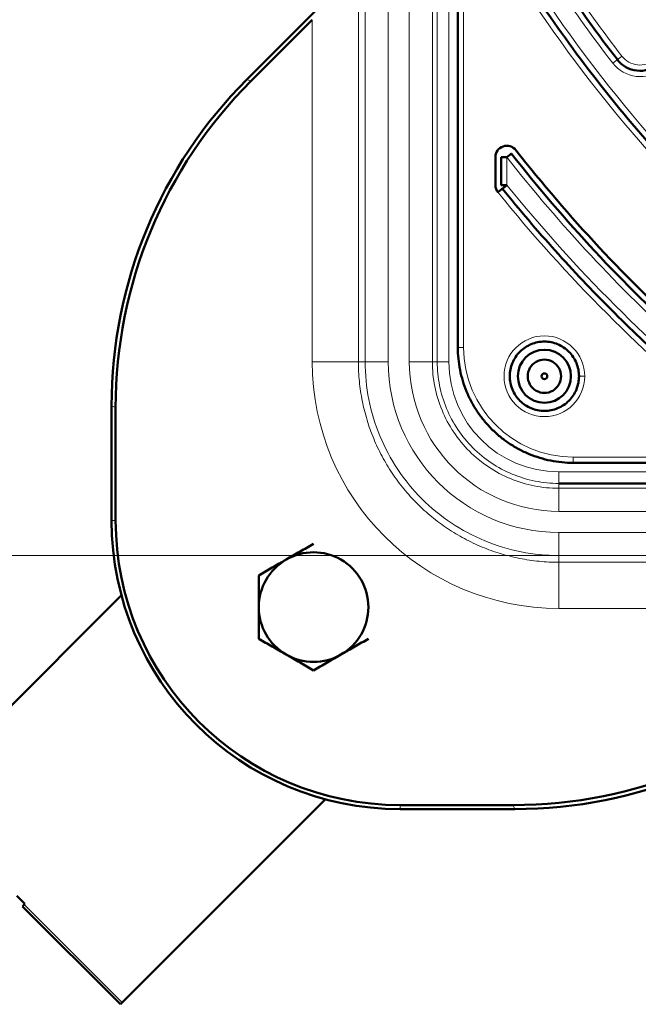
# Model space of a CAD drawing. Header units: millimetres. Extents: x 5 to 414, y 5 to 290.
# Tile 4 of 83: x 82 to 93, y 157 to 174. Entities that reach past the tile are written whole.
import ezdxf

# ---------------------------------------------------------------- set-up
doc = ezdxf.new("R2010")
doc.units = ezdxf.units.MM
doc.layers.add('1', color=7, linetype='Continuous', true_color=0xffffff)
doc.styles.add('Arial', font='Arial')
doc.dimstyles.new('DIMSTYLE_BRK_2', dxfattribs={"dimtxt": 0.18, "dimasz": 0.18, "dimexe": 0.18, "dimexo": 0.0625, "dimgap": 0.09, "dimtad": 0, "dimtih": 1, "dimtoh": 1, "dimdec": 4, "dimzin": 0, "dimdsep": 46, "dimtxsty": 'Standard', "dimcen": 0.09, "dimadec": 0, "dimazin": 0, "dimtfac": 1, "dimtdec": 4, "dimtofl": 0, "dimtmove": 0, "dimatfit": 3, "dimfxl": 1, "dimtolj": 1, "dimtzin": 0, "dimarcsym": 0})

# ---------------------------------------------------------------- blocks, each defined once
blk = doc.blocks.new('_U0')
at = {"layer": '1', "color": 92, "linetype": 'Continuous', "lineweight": 13}
for p, q in [((86.62911, 211.08074), (70.079418, 211.08074)), ((91.485448, 211.08074), (89.62911, 211.08074)), ((72.079418, 207.58074), (72.079418, 168.368065)), ((91.485448, 164.868065), (70.079418, 164.868065))]:
    blk.add_line(p, q, dxfattribs=at)
at = {"layer": '1', "color": 92}
for points in [[(72.662751, 207.58074), (71.496085, 207.58074), (72.079418, 211.08074)], [(71.496085, 168.368065), (72.662751, 168.368065), (72.079418, 164.868065)]]:
    blk.add_solid(points, dxfattribs=at)
at = {"layer": 'Defpoints', "color": 0}
for p in [(91.485448, 211.08074), (72.079418, 164.868065), (91.485448, 164.868065)]:
    blk.add_point(p, dxfattribs=at)
at = {"layer": '1', "color": 1, "lineweight": 13, "insert": (67.516418, 187.974402), "char_height": 3, "attachment_point": 2, "rotation": 90, "style": 'Arial'}
blk.add_mtext('\\A1;462', dxfattribs=at)

msp = doc.modelspace()

# ---------------------------------------------------------------- linework, layer by layer
at = {"layer": '1', "color": 2, "linetype": 'Continuous', "lineweight": 13}
for p, q in [((88.12911, 207.7244), (88.12911, 168.2244)), ((88.52887, 207.7244), (88.52887, 168.2244)), ((88.89441, 207.7244), (88.89441, 168.2244)), ((89.29417, 207.7244), (89.29417, 168.2244)), ((89.37871, 207.7244), (89.37871, 168.2244)), ((89.57859, 207.7244), (89.57859, 168.2244)), ((89.83545, 181.23552), (89.83545, 168.4744)), ((88.01241, 174.91323), (88.01241, 168.2244)), ((87.2129, 174.15185), (87.2129, 168.2244)), ((86.14701, 173.08596), (86.07717, 173.11489)), ((90.58545, 171.76823), (90.58545, 171.28668)), ((88.01241, 168.2244), (88.12911, 168.2244)), ((89.37871, 168.2244), (89.29417, 168.2244)), ((83.80529, 167.43255), (83.73545, 167.46148)), ((91.73545, 166.5744), (104.49657, 166.5744)), ((91.48545, 166.31754), (104.42828, 166.31754)), ((91.48545, 166.11766), (91.48545, 166.03312)), ((91.48545, 166.03312), (130.98545, 166.03312)), ((83.73545, 165.4744), (83.80529, 165.4744)), ((91.48545, 165.63336), (130.98545, 165.63336)), ((91.48545, 165.26782), (130.98545, 165.26782)), ((91.48545, 164.86806), (130.98545, 164.86806)), ((91.48545, 164.75136), (91.48545, 164.86806)), ((91.48545, 164.75136), (98.17428, 164.75136)), ((91.48545, 163.95185), (97.4129, 163.95185)), ((88.73545, 160.4744), (88.73545, 160.54424)), ((90.6936, 160.54424), (90.72253, 160.4744)), ((82.22207, 158.8196), (83.91913, 157.12255))]:
    msp.add_line(p, q, dxfattribs=at)
at = {"layer": '1', "color": 7, "linetype": 'Continuous', "lineweight": 50}
for p, q in [((89.73545, 181.23552), (89.73545, 168.4744)), ((86.07717, 173.11489), (87.91561, 174.95333)), ((86.14701, 173.08596), (87.2129, 174.15185)), ((90.38545, 171.28668), (90.38545, 171.76823)), ((90.48545, 171.76823), (90.48545, 171.28668)), ((83.73545, 167.46148), (83.73545, 165.4744)), ((83.80529, 167.43255), (83.80529, 165.4744)), ((91.73545, 166.4744), (104.49657, 166.4744)), ((91.48545, 166.11766), (130.98545, 166.11766)), ((80.38359, 160.65808), (83.90577, 164.18026)), ((83.91913, 157.12255), (87.4413, 160.64473)), ((88.73545, 160.54424), (90.6936, 160.54424)), ((88.73545, 160.4744), (90.72253, 160.4744)), ((82.09274, 158.97312), (82.23416, 158.8317)), ((82.23416, 158.8317), (82.22207, 158.8196)), ((82.19222, 158.78975), (82.22207, 158.8196)), ((82.19222, 158.78975), (83.88928, 157.0927)), ((83.91913, 157.12255), (83.88928, 157.0927))]:
    msp.add_line(p, q, dxfattribs=at)
for radius in [0.46, 0.05]:
    msp.add_circle((91.23545, 167.9744), radius, dxfattribs=at)
at = {"layer": '1', "color": 2, "linetype": 'Continuous', "lineweight": 13}
for centre, radius, start, end in [((111.23545, 187.9744), 23.6, 209.813647, 217.765082), ((111.23545, 187.9744), 23.8, 209.813647, 217.765082), ((111.23545, 187.9744), 24.1, 211.035672, 227.840087), ((111.23545, 187.9744), 24.3, 211.035672, 227.840087), ((92.89519, 173.76613), 0.4, 217.765082, 309), ((92.89519, 173.76613), 0.6, 217.765082, 309), ((111.23545, 187.9744), 26.25, 218.124912, 227.883052), ((111.23545, 187.9744), 26.55, 218.942441, 231.057559), ((111.23545, 187.9744), 26.75, 218.942441, 231.057559), ((91.23545, 167.9744), 0.7, 0, 180), ((91.73545, 168.4744), 1.9, 180, 270), ((91.48545, 168.2244), 4.27255, 180, 270), ((91.48545, 168.2244), 2.95658, 180, 270), ((91.48545, 168.2244), 2.59104, 180, 270), ((91.48545, 168.2244), 1.90686, 180, 270), ((91.23545, 167.9744), 0.7, 180, 0)]:
    msp.add_arc(centre, radius, start, end, dxfattribs=at)
at = {"layer": '1', "color": 7, "linetype": 'Continuous', "lineweight": 50}
for centre, radius, start, end in [((111.23545, 187.9744), 23.7, 209.813647, 217.765082), ((90.58545, 171.76823), 0.2, 38.124912, 180), ((111.23545, 187.9744), 26.15, 218.124912, 227.883052), ((111.23545, 187.9744), 26.05, 218.124912, 227.883052), ((90.58545, 171.28668), 0.2, 180, 218.942441), ((91.23545, 167.9744), 0.28868, 120, 180), ((91.23545, 167.9744), 0.28868, 60, 120), ((91.23545, 167.9744), 0.28868, 0, 60), ((91.23545, 167.9744), 0.28868, 180, 240), ((91.23545, 167.9744), 0.28868, 300, 0), ((91.23545, 167.9744), 0.28868, 240, 300), ((88.73545, 165.4744), 5, 180, 270), ((88.73545, 165.4744), 4.93016, 180, 270), ((87.23545, 163.9744), 0.95, 120, 180), ((87.23545, 163.9744), 0.95, 60, 120), ((87.23545, 163.9744), 0.95, 0, 60), ((87.23545, 163.9744), 0.95, 180, 240), ((87.23545, 163.9744), 0.95, 300, 0), ((87.23545, 163.9744), 0.95, 240, 300)]:
    msp.add_arc(centre, radius, start, end, dxfattribs=at)
for centre, major_axis in [((91.74032, 167.45745), (-7.39631, 3.06365)), ((91.81017, 167.42852), (-7.39631, 3.06365)), ((90.68956, 168.54912), (3.06365, -7.39631)), ((90.71849, 168.47928), (3.06365, -7.39631))]:
    msp.add_ellipse(centre, major_axis=major_axis, ratio=0.999286, start_param=5.89073854, end_param=6.67563207, dxfattribs=at)
for points in [[(94.99236, 170.03556), (94.55401, 170.43247), (93.7061, 171.25876), (92.5287, 172.58779), (91.45181, 173.99948), (90.80464, 174.99088), (90.49976, 175.49757)], [(92.49992, 173.45992), (92.54029, 173.40782), (92.64307, 173.31882), (92.83604, 173.25625), (93.0382, 173.27298), (93.15863, 173.33608), (93.20985, 173.37756)], [(90.66412, 171.82997), (90.66411, 171.82997), (90.66002, 171.82676), (90.64251, 171.81302), (90.61637, 171.7925), (90.59568, 171.77626), (90.58545, 171.76823)], [(90.50767, 171.22383), (90.50767, 171.22383), (90.50362, 171.22056), (90.48631, 171.20657), (90.46046, 171.18568), (90.44001, 171.16915), (90.42989, 171.16097)], [(94.48487, 167.24662), (94.11968, 167.54175), (93.40475, 168.15142), (92.38227, 169.12123), (91.41247, 170.1437), (90.80279, 170.85863), (90.50767, 171.22383)]]:
    msp.add_open_spline(points, degree=3, dxfattribs=at)
at = {"layer": '1', "color": 2, "linetype": 'Continuous', "lineweight": 13}
for points, knots in [([(92.57898, 173.52116), (92.5687, 173.5132), (92.54791, 173.49709), (92.52163, 173.47674), (92.50406, 173.46312), (92.49993, 173.45992), (92.49993, 173.45992)], [0, 0, 0, 0, 0.25018781, 0.50037562, 0.75056344, 1, 1, 1, 1]), ([(89.83545, 168.4744), (89.82244, 168.4744), (89.79614, 168.4744), (89.76291, 168.4744), (89.74067, 168.4744), (89.73545, 168.4744), (89.73545, 168.4744)], [0, 0, 0, 0, 0.25018781, 0.50037562, 0.75056344, 1, 1, 1, 1]), ([(88.01241, 168.2244), (88.01241, 168.11075), (88.01799, 167.99709), (88.04027, 167.77088), (88.05697, 167.65832), (88.10132, 167.43538), (88.12896, 167.32499), (88.19495, 167.10747), (88.23328, 167.00033), (88.32027, 166.79032), (88.36892, 166.68746), (88.47608, 166.48699), (88.53458, 166.38939), (88.66087, 166.20038), (88.72865, 166.10899), (88.87285, 165.93327), (88.94927, 165.84896), (89.11, 165.68823), (89.19432, 165.61181), (89.37003, 165.46761), (89.46143, 165.39982), (89.65043, 165.27353), (89.74803, 165.21503), (89.9485, 165.10788), (90.05137, 165.05923), (90.26138, 164.97224), (90.36852, 164.9339), (90.58604, 164.86792), (90.69642, 164.84027), (90.91936, 164.79592), (91.03192, 164.77923), (91.25814, 164.75695), (91.37179, 164.75136), (91.48545, 164.75136)], [0, 0, 0, 0, 0.0625, 0.0625, 0.125, 0.125, 0.1875, 0.1875, 0.25, 0.25, 0.3125, 0.3125, 0.375, 0.375, 0.4375, 0.4375, 0.5, 0.5, 0.5625, 0.5625, 0.625, 0.625, 0.6875, 0.6875, 0.75, 0.75, 0.8125, 0.8125, 0.875, 0.875, 0.9375, 0.9375, 1, 1, 1, 1]), ([(88.12911, 168.2244), (88.13, 168.2244), (88.13336, 168.2244), (88.14488, 168.2244), (88.15304, 168.2244), (88.17386, 168.2244), (88.18652, 168.2244), (88.21589, 168.2244), (88.23259, 168.2244), (88.26942, 168.2244), (88.28954, 168.2244), (88.33248, 168.2244), (88.35529, 168.2244), (88.40276, 168.2244), (88.42742, 168.2244), (88.47767, 168.2244), (88.50327, 168.2244), (88.52887, 168.2244)], [0, 0, 0, 0, 0.125, 0.125, 0.25, 0.25, 0.375, 0.375, 0.5, 0.5, 0.625, 0.625, 0.75, 0.75, 0.875, 0.875, 1, 1, 1, 1]), ([(89.37871, 168.2244), (89.37915, 168.2244), (89.38083, 168.2244), (89.38659, 168.2244), (89.39067, 168.2244), (89.40108, 168.2244), (89.40741, 168.2244), (89.4221, 168.2244), (89.43045, 168.2244), (89.44886, 168.2244), (89.45892, 168.2244), (89.48039, 168.2244), (89.4918, 168.2244), (89.51553, 168.2244), (89.52786, 168.2244), (89.55299, 168.2244), (89.56579, 168.2244), (89.57859, 168.2244)], [0, 0, 0, 0, 0.125, 0.125, 0.25, 0.25, 0.375, 0.375, 0.5, 0.5, 0.625, 0.625, 0.75, 0.75, 0.875, 0.875, 1, 1, 1, 1]), ([(91.93545, 167.9744), (91.92244, 167.9744), (91.89614, 167.9744), (91.86291, 167.9744), (91.84067, 167.9744), (91.83545, 167.9744), (91.83545, 167.9744)], [0, 0, 0, 0, 0.25018781, 0.50037562, 0.75056344, 1, 1, 1, 1]), ([(91.48545, 165.26782), (91.48545, 165.24222), (91.48545, 165.21663), (91.48545, 165.16637), (91.48545, 165.14171), (91.48545, 165.09424), (91.48545, 165.07143), (91.48545, 165.0285), (91.48545, 165.00837), (91.48545, 164.97154), (91.48545, 164.95484), (91.48545, 164.92548), (91.48545, 164.91281), (91.48545, 164.89199), (91.48545, 164.88383), (91.48545, 164.87231), (91.48545, 164.86896), (91.48545, 164.86806)], [0, 0, 0, 0, 0.125, 0.125, 0.25, 0.25, 0.375, 0.375, 0.5, 0.5, 0.625, 0.625, 0.75, 0.75, 0.875, 0.875, 1, 1, 1, 1])]:
    msp.add_open_spline(points, degree=3, knots=knots, dxfattribs=at)
for points in [[(92.49993, 173.45992), (92.49992, 173.45992), (92.49581, 173.45673), (92.47822, 173.4431), (92.45194, 173.42275), (92.43115, 173.40664), (92.42087, 173.39868)], [(87.2129, 168.2244), (87.23849, 168.2244), (87.28969, 168.2244), (87.36578, 168.2244), (87.44046, 168.2244), (87.51304, 168.2244), (87.58286, 168.2244), (87.64928, 168.2244), (87.71167, 168.2244), (87.76948, 168.2244), (87.82216, 168.2244), (87.86923, 168.2244), (87.91025, 168.2244), (87.94486, 168.2244), (87.97272, 168.2244), (87.99359, 168.2244), (88.00727, 168.2244), (88.01152, 168.2244), (88.01241, 168.2244)], [(88.12911, 168.2244), (88.12911, 168.00508), (88.17238, 167.56523), (88.36461, 166.93175), (88.67676, 166.34769), (89.09686, 165.83582), (89.60873, 165.41572), (90.1928, 165.10356), (90.82627, 164.91134), (91.26613, 164.86806), (91.48545, 164.86806)], [(89.29417, 168.2244), (89.29239, 168.2244), (89.26892, 168.2244), (89.17915, 168.2244), (89.04812, 168.2244), (88.94529, 168.2244), (88.89441, 168.2244)], [(91.48545, 166.03312), (91.34226, 166.03312), (91.05509, 166.06137), (90.6415, 166.18687), (90.26018, 166.39067), (89.92599, 166.66495), (89.65172, 166.99914), (89.44792, 167.38046), (89.32242, 167.79404), (89.29417, 168.08121), (89.29417, 168.2244)], [(89.37871, 168.2244), (89.37871, 168.08674), (89.40587, 167.81065), (89.52653, 167.41302), (89.72246, 167.04641), (89.98616, 166.72511), (90.30745, 166.46142), (90.67406, 166.26548), (91.07169, 166.14482), (91.34778, 166.11766), (91.48545, 166.11766)], [(91.73545, 166.4744), (91.73545, 166.47441), (91.73545, 166.47961), (91.73545, 166.50186), (91.73545, 166.5351), (91.73545, 166.5614), (91.73545, 166.5744)], [(91.48545, 166.11766), (91.48545, 166.11855), (91.48545, 166.13028), (91.48545, 166.17517), (91.48545, 166.24068), (91.48545, 166.2921), (91.48545, 166.31754)], [(91.48545, 165.63336), (91.48545, 165.68425), (91.48545, 165.78708), (91.48545, 165.9181), (91.48545, 166.00788), (91.48545, 166.03135), (91.48545, 166.03312)], [(91.48545, 164.75136), (91.48545, 164.75047), (91.48545, 164.74623), (91.48545, 164.73255), (91.48545, 164.71168), (91.48545, 164.68381), (91.48545, 164.64921), (91.48545, 164.60818), (91.48545, 164.56111), (91.48545, 164.50843), (91.48545, 164.45063), (91.48545, 164.38823), (91.48545, 164.32182), (91.48545, 164.252), (91.48545, 164.17941), (91.48545, 164.10473), (91.48545, 164.02865), (91.48545, 163.97745), (91.48545, 163.95185)]]:
    msp.add_open_spline(points, degree=3, dxfattribs=at)
at = {"layer": '1', "color": 7, "linetype": 'Continuous', "lineweight": 50}
for points, knots in [([(90.58545, 171.76823), (90.5789, 171.76823), (90.57236, 171.76823), (90.55952, 171.76823), (90.55323, 171.76823), (90.54113, 171.76823), (90.53533, 171.76823), (90.52445, 171.76823), (90.51936, 171.76823), (90.51011, 171.76823), (90.50594, 171.76823), (90.49866, 171.76823), (90.49556, 171.76823), (90.49056, 171.76823), (90.48865, 171.76823), (90.48611, 171.76823), (90.48545, 171.76823), (90.48545, 171.76823)], [0, 0, 0, 0, 0.12518365, 0.12518365, 0.2503673, 0.2503673, 0.37555094, 0.37555094, 0.50073459, 0.50073459, 0.62591824, 0.62591824, 0.75110189, 0.75110189, 0.87628553, 0.87628553, 1, 1, 1, 1]), ([(90.48545, 171.28668), (90.48551, 171.28668), (90.48615, 171.28668), (90.48865, 171.28668), (90.49056, 171.28668), (90.49556, 171.28668), (90.49866, 171.28668), (90.50594, 171.28668), (90.51011, 171.28668), (90.51936, 171.28668), (90.52445, 171.28668), (90.53533, 171.28668), (90.54113, 171.28668), (90.55323, 171.28668), (90.55952, 171.28668), (90.57236, 171.28668), (90.5789, 171.28668), (90.58545, 171.28668)], [0, 0, 0, 0, 0.12014796, 0.12014796, 0.24584111, 0.24584111, 0.37153426, 0.37153426, 0.49722741, 0.49722741, 0.62292056, 0.62292056, 0.7486137, 0.7486137, 0.87430685, 0.87430685, 1, 1, 1, 1]), ([(90.58545, 171.28668), (90.57533, 171.27851), (90.55488, 171.26198), (90.52903, 171.24109), (90.51173, 171.22711), (90.50767, 171.22383), (90.50767, 171.22383)], [0, 0, 0, 0, 0.25018781, 0.50037562, 0.75056344, 1, 1, 1, 1]), ([(90.63545, 167.9744), (90.63545, 168.05304), (90.65913, 168.17118), (90.73335, 168.30986), (90.80845, 168.40141), (90.89996, 168.4765), (91.00436, 168.5323), (91.11764, 168.56667), (91.23545, 168.57827), (91.35326, 168.56667), (91.46654, 168.5323), (91.57094, 168.4765), (91.66245, 168.4014), (91.73755, 168.3099), (91.79335, 168.20548), (91.82771, 168.09224), (91.83545, 168.01361), (91.83545, 167.9744)], [0, 0, 0, 0, 0.12447301, 0.18701065, 0.2495483, 0.31208594, 0.37462358, 0.43716122, 0.49969886, 0.56223651, 0.62477415, 0.68731179, 0.74984943, 0.81238707, 0.87492472, 0.93746236, 1, 1, 1, 1]), ([(91.73545, 166.4744), (91.67, 166.4744), (91.60455, 166.47762), (91.47428, 166.49045), (91.40946, 166.50006), (91.28107, 166.5256), (91.21751, 166.54152), (91.09225, 166.57952), (91.03055, 166.6016), (90.90961, 166.65169), (90.85038, 166.67971), (90.73493, 166.74141), (90.67873, 166.7751), (90.56989, 166.84783), (90.51725, 166.88686), (90.41607, 166.9699), (90.36751, 167.01391), (90.27495, 167.10647), (90.23095, 167.15502), (90.14791, 167.25621), (90.10887, 167.30884), (90.03615, 167.41768), (90.00246, 167.47389), (89.94075, 167.58933), (89.91274, 167.64857), (89.86264, 167.7695), (89.84057, 167.8312), (89.80257, 167.95646), (89.78665, 168.02003), (89.76111, 168.14841), (89.75149, 168.21323), (89.73866, 168.3435), (89.73545, 168.40895), (89.73545, 168.4744)], [0, 0, 0, 0, 0.0625, 0.0625, 0.125, 0.125, 0.1875, 0.1875, 0.25, 0.25, 0.3125, 0.3125, 0.375, 0.375, 0.4375, 0.4375, 0.5, 0.5, 0.5625, 0.5625, 0.625, 0.625, 0.6875, 0.6875, 0.75, 0.75, 0.8125, 0.8125, 0.875, 0.875, 0.9375, 0.9375, 1, 1, 1, 1]), ([(91.83545, 167.9744), (91.83545, 167.9352), (91.82771, 167.85656), (91.79335, 167.74332), (91.73755, 167.63891), (91.66245, 167.5474), (91.57094, 167.4723), (91.46654, 167.4165), (91.35326, 167.38214), (91.23545, 167.37053), (91.11764, 167.38214), (91.00436, 167.4165), (90.89996, 167.47231), (90.80845, 167.5474), (90.73335, 167.63894), (90.65913, 167.77762), (90.63545, 167.89577), (90.63545, 167.9744)], [0, 0, 0, 0, 0.06253764, 0.12507528, 0.18761293, 0.25015057, 0.31268821, 0.37522585, 0.43776349, 0.50030114, 0.56283878, 0.62537642, 0.68791406, 0.7504517, 0.81298935, 0.87552699, 1, 1, 1, 1]), ([(86.76045, 164.79713), (86.80091, 164.82049), (86.84112, 164.84371), (86.92109, 164.88987), (86.96084, 164.91282), (87.07947, 164.98132), (87.15774, 165.02651), (87.23545, 165.07137)], [0, 0, 0, 0, 0.25, 0.25, 0.5, 0.5, 1, 1, 1, 1]), ([(86.76045, 164.79713), (86.75037, 164.79131), (86.74028, 164.78548), (86.72511, 164.77673), (86.72006, 164.77381), (86.70996, 164.76798), (86.68473, 164.75341), (86.65962, 164.73891), (86.59954, 164.70423), (86.55976, 164.68126), (86.44111, 164.61276), (86.36296, 164.56764), (86.28545, 164.52289)], [0, 0, 0, 0, 0.0625, 0.0625, 0.09375, 0.09375, 0.125, 0.25, 0.25, 0.5, 0.5, 1, 1, 1, 1]), ([(86.28545, 164.52289), (86.28545, 164.47853), (86.28545, 164.4339), (86.28545, 164.34392), (86.28545, 164.29857), (86.28545, 164.20703), (86.28545, 164.16083), (86.28545, 164.1083), (86.28545, 164.10246), (86.28545, 164.09078), (86.28545, 164.07327), (86.28545, 164.05579), (86.28545, 164.02086), (86.28545, 163.99761), (86.28545, 163.9744)], [0, 0, 0, 0, 0.25, 0.25, 0.5, 0.5, 0.75, 0.75, 0.78125, 0.78125, 0.8125, 0.875, 0.875, 1, 1, 1, 1]), ([(86.28545, 163.42592), (86.28545, 163.44824), (86.28545, 163.47066), (86.28545, 163.50448), (86.28545, 163.51578), (86.28545, 163.53844), (86.28545, 163.54981), (86.28545, 163.60667), (86.28545, 163.65229), (86.28545, 163.7438), (86.28545, 163.7897), (86.28545, 163.88181), (86.28545, 163.92802), (86.28545, 163.9744)], [0, 0, 0, 0, 0.125, 0.125, 0.1875, 0.1875, 0.25, 0.25, 0.5, 0.5, 0.75, 0.75, 1, 1, 1, 1]), ([(86.76045, 163.15168), (86.71998, 163.17504), (86.67977, 163.19826), (86.59981, 163.24442), (86.56006, 163.26737), (86.44142, 163.33587), (86.36315, 163.38106), (86.28545, 163.42592)], [0, 0, 0, 0, 0.25, 0.25, 0.5, 0.5, 1, 1, 1, 1]), ([(87.71045, 163.15168), (87.72053, 163.1575), (87.73062, 163.16332), (87.74578, 163.17208), (87.75084, 163.175), (87.76094, 163.18083), (87.78616, 163.19539), (87.81128, 163.20989), (87.87135, 163.24458), (87.91114, 163.26755), (88.02978, 163.33605), (88.10794, 163.38117), (88.18545, 163.42592)], [0, 0, 0, 0, 0.0625, 0.0625, 0.09375, 0.09375, 0.125, 0.25, 0.25, 0.5, 0.5, 1, 1, 1, 1]), ([(86.76045, 163.15168), (86.77053, 163.14586), (86.78062, 163.14003), (86.79578, 163.13128), (86.80084, 163.12836), (86.81094, 163.12253), (86.83616, 163.10796), (86.86128, 163.09346), (86.92135, 163.05878), (86.96114, 163.03581), (87.07978, 162.96731), (87.15794, 162.92219), (87.23545, 162.87744)], [0, 0, 0, 0, 0.0625, 0.0625, 0.09375, 0.09375, 0.125, 0.25, 0.25, 0.5, 0.5, 1, 1, 1, 1]), ([(87.71045, 163.15168), (87.66998, 163.12832), (87.62977, 163.1051), (87.54981, 163.05893), (87.51006, 163.03598), (87.39142, 162.96749), (87.31315, 162.9223), (87.23545, 162.87744)], [0, 0, 0, 0, 0.25, 0.25, 0.5, 0.5, 1, 1, 1, 1])]:
    msp.add_open_spline(points, degree=3, knots=knots, dxfattribs=at)

# ---------------------------------------------------------------- dimensions: what is measured, and where the dimension line sits
at = {"layer": '1', "color": 1, "linetype": 'Continuous', "lineweight": 13}
dim = msp.add_linear_dim(base=(72.07942, 164.86806), p1=(91.48545, 211.08074), p2=(91.48545, 164.86806), angle=90, dimstyle='DIMSTYLE_BRK_2', override={"dimtxt": 3, "dimasz": 3.5, "dimexe": 2, "dimexo": 0, "dimgap": 1.5, "dimtad": 1, "dimtih": 0, "dimtoh": 0, "dimdec": 0, "dimlfac": 10, "dimzin": 8, "dimdsep": 44, "dimlunit": 2, "dimtxsty": 'Arial', "dimsah": 1, "dimse1": 0, "dimse2": 0, "dimsd1": 0, "dimsd2": 0, "dimclrd": 92, "dimclre": 92, "dimclrt": 1, "dimtol": 0, "dimtm": -0.1, "dimtfac": 0.5, "dimtdec": 3, "dimtofl": 1, "dimtmove": 0, "dimtzin": 8, "dimlwd": 13, "dimlwe": 13}, dxfattribs=at)
dim.commit()
dim.dimension.update_dxf_attribs({"geometry": '_U0', "text_midpoint": (72.07942, 187.9744), "dimtype": 160})

doc.saveas('drawing.dxf')
